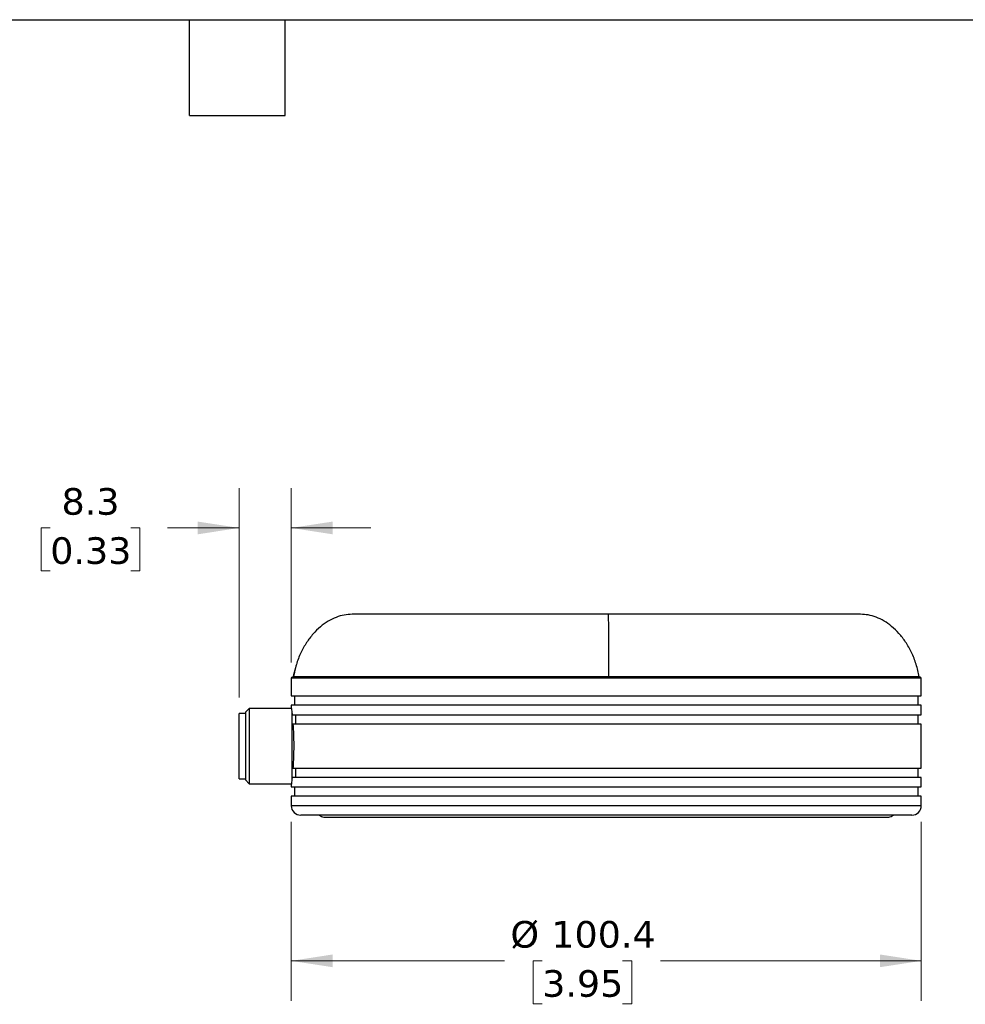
# Model space of a CAD drawing. Header units: millimetres. Extents: x 13 to 546, y 13 to 419.
# Tile 3 of 5: x 245 to 395, y 262 to 419. Entities that reach past the tile are written whole.
import ezdxf

# ---------------------------------------------------------------- set-up
doc = ezdxf.new("R2010")
doc.units = ezdxf.units.MM
doc.header["$LTSCALE"] = 2
doc.linetypes.add('SLD-Solid', pattern=[0])
doc.layers.add('TEXT', color=140, linetype='SLD-Solid', lineweight=25)
doc.styles.add('SLDTEXTSTYLE0', font='VERDANA.TTF')
doc.dimstyles.new('SLDDIMSTYLE2', dxfattribs={"dimtxt": 4.316016, "dimasz": 6.604, "dimexe": 0, "dimexo": 0.0625, "dimgap": 1.079004, "dimtad": 0, "dimtih": 1, "dimtoh": 1, "dimrnd": 1e-09, "dimzin": 12, "dimdsep": 46, "dimtxsty": 'SLDTEXTSTYLE0', "dimsah": 1, "dimcen": 0.09, "dimadec": 0, "dimazin": 3, "dimtfac": 1, "dimtmove": 0, "dimatfit": 0, "dimfxl": 0, "dimfrac": 2, "dimtolj": 1, "dimtzin": 12, "dimarcsym": 0})
doc.dimstyles.new('SLDDIMSTYLE3', dxfattribs={"dimtxt": 4.316016, "dimasz": 6.604, "dimexe": 0, "dimexo": 0.0625, "dimgap": 1.079004, "dimtad": 0, "dimtih": 1, "dimtoh": 1, "dimrnd": 1e-09, "dimzin": 12, "dimdsep": 46, "dimtxsty": 'SLDTEXTSTYLE0', "dimsah": 1, "dimcen": 0.09, "dimadec": 0, "dimazin": 3, "dimtfac": 1, "dimtofl": 0, "dimtmove": 0, "dimatfit": 3, "dimfxl": 0, "dimfrac": 2, "dimtolj": 1, "dimtzin": 12, "dimarcsym": 0})

# ---------------------------------------------------------------- blocks, each defined once
blk = doc.blocks.new('_D_2')
at = {"color": 7, "linetype": 'SLD-Solid', "lineweight": 0}
for p, q in [((279.7, 311.14), (279.7, 344.5)), ((288, 316.74), (288, 344.5)), ((249.59, 338.15), (248.15, 338.15)), ((248.15, 338.15), (248.15, 331.29)), ((262.42, 338.15), (263.87, 338.15)), ((263.87, 338.15), (263.87, 331.29)), ((279.7, 338.15), (268.27, 338.15)), ((288, 338.15), (300.7, 338.15)), ((248.15, 331.29), (249.59, 331.29)), ((263.87, 331.29), (262.42, 331.29))]:
    blk.add_line(p, q, dxfattribs=at)
at = {"color": 7, "linetype": 'SLD-Solid', "lineweight": 18}
for points in [[(279.7, 338.15), (273.09, 339.16), (273.09, 337.13)], [(288, 338.15), (294.6, 337.13), (294.6, 339.16)]]:
    blk.add_solid(points, dxfattribs=at)
at = {"color": 7, "linetype": 'SLD-Solid', "lineweight": 18, "char_height": 4.233, "attachment_point": 1, "style": 'SLDTEXTSTYLE0'}
for s, insert in [('8.3', (251.39, 344.49)), ('0.33', (249.59, 336.66))]:
    blk.add_mtext(s, dxfattribs=dict(at, insert=insert))
blk = doc.blocks.new('_D_3')
at = {"color": 7, "linetype": 'SLD-Solid', "lineweight": 0}
for p, q in [((288, 291.36), (288, 262.84)), ((388.4, 291.36), (388.4, 262.84)), ((288, 269.19), (321.96, 269.19)), ((327.98, 269.19), (326.53, 269.19)), ((326.53, 269.19), (326.53, 262.34)), ((340.8, 269.19), (342.25, 269.19)), ((342.25, 269.19), (342.25, 262.34)), ((388.4, 269.19), (346.82, 269.19)), ((326.53, 262.34), (327.98, 262.34)), ((342.25, 262.34), (340.8, 262.34))]:
    blk.add_line(p, q, dxfattribs=at)
at = {"color": 7, "linetype": 'SLD-Solid', "lineweight": 18}
for points in [[(288, 269.19), (294.6, 268.18), (294.6, 270.21)], [(388.4, 269.19), (381.79, 270.21), (381.79, 268.18)]]:
    blk.add_solid(points, dxfattribs=at)
at = {"color": 7, "linetype": 'SLD-Solid', "lineweight": 18, "char_height": 4.233, "attachment_point": 1, "style": 'SLDTEXTSTYLE0'}
for s, insert in [('%%c', (322.92, 275.54)), ('100.4', (329.44, 275.54)), ('3.95', (327.98, 267.71))]:
    blk.add_mtext(s, dxfattribs=dict(at, insert=insert))

msp = doc.modelspace()

# ---------------------------------------------------------------- linework, layer by layer
for p, q in [((287.996, 314.203), (287.996, 311.403)), ((388.396, 314.203), (287.996, 314.203)), ((288.196, 314.453), (288.283, 314.452)), ((288.391, 314.463), (288.273, 314.465)), ((288.369, 314.452), (288.886, 314.452)), ((388.396, 311.403), (388.396, 314.203)), ((287.996, 311.403), (388.396, 311.403)), ((288.496, 311.403), (288.496, 309.903)), ((387.896, 309.903), (387.896, 311.403)), ((281.296, 309.403), (280.696, 308.803)), ((288.027, 309.403), (281.296, 309.403)), ((281.296, 309.403), (281.296, 303.403)), ((287.996, 309.903), (287.996, 309.653)), ((388.396, 309.903), (287.996, 309.903)), ((388.396, 308.403), (388.396, 309.903)), ((280.696, 308.603), (279.696, 308.603)), ((279.696, 298.203), (279.696, 308.603)), ((280.696, 308.803), (280.696, 298.003)), ((288.096, 308.833), (288.096, 307.745)), ((288.096, 307.745), (288.096, 297.976)), ((288.136, 308.403), (388.396, 308.403)), ((288.696, 307.787), (288.696, 306.903)), ((387.896, 306.903), (387.896, 308.403)), ((388.396, 306.903), (288.264, 306.903)), ((388.396, 299.903), (388.396, 306.903)), ((281.296, 303.403), (281.296, 297.403)), ((288.264, 299.903), (388.396, 299.903)), ((288.696, 299.903), (288.696, 299.018)), ((387.896, 298.403), (387.896, 299.903)), ((279.696, 298.203), (280.696, 298.203)), ((280.696, 298.003), (281.296, 297.403)), ((388.396, 298.403), (288.136, 298.403)), ((388.396, 296.903), (388.396, 298.403)), ((281.296, 297.403), (288.027, 297.403)), ((287.996, 297.153), (287.996, 296.903)), ((287.996, 296.903), (388.396, 296.903)), ((288.496, 296.903), (288.496, 295.403)), ((387.896, 295.403), (387.896, 296.903)), ((287.996, 295.403), (287.996, 293.903)), ((388.396, 295.403), (287.996, 295.403)), ((388.396, 293.903), (388.396, 295.403)), ((388.396, 293.903), (287.996, 293.903)), ((293.196, 292.103), (383.196, 292.103))]:
    msp.add_line(p, q)
for centre, radius, start, end in [((288.196, 314.203), 0.2, 90, 180), ((388.196, 314.203), 0.2, 0, 90), ((289.496, 293.903), 1.5, 180, 270), ((386.896, 293.903), 1.5, 270, 0), ((293.196, 293.103), 1, 224.87138, 270), ((383.196, 293.103), 1, 270, 315.47936)]:
    msp.add_arc(centre, radius, start, end)
for points, knots in [([(297.696, 324.403), (297.272, 324.377), (296.402, 324.326), (295.106, 323.929), (293.821, 323.299), (292.58, 322.407), (291.424, 321.266), (290.377, 319.875), (289.489, 318.234), (288.918, 316.88), (288.721, 316.062), (288.682, 315.899)], [0, 0, 0, 0, 0.0956872, 0.1966464, 0.3038039, 0.4180815, 0.5405253, 0.6699481, 0.8098819, 0.9619917, 1, 1, 1, 1]), ([(338.492, 324.403), (337.504, 324.403), (335.528, 324.403), (332.547, 324.403), (329.54, 324.403), (326.523, 324.403), (323.68, 324.403), (321.043, 324.403), (318.61, 324.403), (316.25, 324.403), (313.974, 324.403), (311.798, 324.403), (309.746, 324.403), (307.829, 324.403), (306.055, 324.403), (304.446, 324.403), (303.002, 324.403), (301.729, 324.403), (300.566, 324.403), (299.546, 324.403), (298.724, 324.403), (298.137, 324.403), (297.805, 324.403), (297.668, 324.403), (297.703, 324.403), (297.706, 324.403)], [0, 0, 0, 0, 0.0463933, 0.092727, 0.1405664, 0.1896745, 0.2388621, 0.2815734, 0.3241912, 0.3669098, 0.4105319, 0.4540541, 0.4976836, 0.5413056, 0.5848278, 0.6284573, 0.6711687, 0.7137865, 0.7565051, 0.8056848, 0.8547955, 0.9026362, 0.9489679, 0.9953672, 1, 1, 1, 1]), ([(338.492, 324.403), (338.519, 324.403), (338.551, 321.187), (338.561, 314.453), (338.561, 314.453), (338.561, 314.452), (338.561, 314.452)], [0, 0, 0, 0, 0.99753447, 0.99753447, 0.99753447, 0.99753697, 0.99753697, 0.99753697, 0.99753697]), ([(378.686, 324.403), (378.674, 324.403), (378.647, 324.403), (378.335, 324.403), (377.802, 324.403), (377.02, 324.403), (376.043, 324.403), (374.918, 324.403), (373.681, 324.403), (372.271, 324.403), (370.695, 324.403), (368.953, 324.403), (367.065, 324.403), (365.042, 324.403), (362.891, 324.403), (360.639, 324.403), (358.3, 324.403), (355.885, 324.403), (353.265, 324.403), (350.436, 324.403), (347.431, 324.403), (344.432, 324.403), (341.456, 324.403), (339.481, 324.403), (338.492, 324.403)], [0, 0, 0, 0, 0.0421491, 0.0889167, 0.1372049, 0.1867722, 0.2364198, 0.2795306, 0.322547, 0.3656652, 0.4096952, 0.4536244, 0.4976619, 0.5416919, 0.5856211, 0.6296587, 0.6727695, 0.7157858, 0.758904, 0.8085437, 0.8581136, 0.9064031, 0.9531688, 1, 1, 1, 1]), ([(388.076, 314.451), (387.926, 315.114), (387.626, 316.444), (386.884, 318.299), (385.962, 319.956), (384.897, 321.349), (383.732, 322.473), (382.501, 323.339), (381.239, 323.946), (379.967, 324.329), (379.112, 324.378), (378.696, 324.403)], [0, 0, 0, 0, 0.137872, 0.2767596, 0.4043602, 0.5222436, 0.6317467, 0.7322185, 0.8265619, 0.9155589, 1, 1, 1, 1]), ([(288.739, 315.903), (288.695, 315.903), (288.644, 315.903), (288.663, 315.903), (288.666, 315.903)], [0, 0, 0, 0, 0.8711764, 1, 1, 1, 1]), ([(380.055, 314.403), (379.299, 314.403), (377.787, 314.403), (375.193, 314.403), (372.382, 314.403), (369.346, 314.403), (366.112, 314.403), (362.699, 314.403), (359.128, 314.403), (355.424, 314.403), (351.609, 314.403), (347.708, 314.403), (343.745, 314.403), (339.748, 314.403), (335.74, 314.403), (331.749, 314.403), (327.798, 314.403), (323.914, 314.403), (320.122, 314.403), (316.446, 314.403), (312.909, 314.403), (309.534, 314.403), (306.343, 314.403), (303.356, 314.403), (300.592, 314.403), (298.07, 314.403), (295.805, 314.403), (293.812, 314.403), (292.102, 314.403), (290.69, 314.403), (289.578, 314.403), (288.793, 314.403), (288.349, 314.403), (288.292, 314.403), (288.272, 314.403)], [0, 0, 0, 0, 0.0317194, 0.0634388, 0.0951583, 0.1268777, 0.1585971, 0.1903165, 0.222036, 0.2537554, 0.2854748, 0.3171942, 0.3489136, 0.3806331, 0.4123525, 0.4440719, 0.4757913, 0.5075108, 0.5392302, 0.5709496, 0.602669, 0.6343884, 0.6661079, 0.6978273, 0.7295467, 0.7612661, 0.7929856, 0.824705, 0.8564244, 0.8881438, 0.9198632, 0.9515827, 0.9833021, 1, 1, 1, 1]), ([(338.561, 314.452), (335.396, 314.452), (332.231, 314.452), (326.007, 314.453), (322.951, 314.452), (318.532, 314.453), (317.087, 314.453), (314.268, 314.452), (312.892, 314.452), (308.879, 314.452), (306.364, 314.452), (301.749, 314.452), (299.648, 314.452), (295.935, 314.452), (294.324, 314.452), (292.652, 314.453), (292.334, 314.453), (291.736, 314.452), (291.455, 314.452), (290.665, 314.453), (290.209, 314.452), (289.632, 314.452), (289.457, 314.453), (289.144, 314.453), (289.005, 314.453), (288.645, 314.452), (288.479, 314.452), (288.388, 314.452)], [0, 0, 0, 0, 0.125, 0.125, 0.25, 0.25, 0.3125, 0.3125, 0.375, 0.375, 0.5, 0.5, 0.625, 0.625, 0.75, 0.75, 0.78125, 0.78125, 0.8125, 0.8125, 0.875, 0.875, 0.90625, 0.90625, 0.9375, 0.9375, 1, 1, 1, 1]), ([(337.831, 314.452), (338.872, 314.452), (340.434, 314.452), (342.51, 314.452), (344.062, 314.452), (345.609, 314.452), (347.148, 314.452), (349.189, 314.452), (350.933, 314.452), (352.151, 314.452), (352.372, 314.452)], [0, 0, 0, 0, 0.2118106, 0.317677, 0.4235434, 0.5294097, 0.6352761, 0.7411425, 0.9529531, 1, 1, 1, 1]), ([(388.08, 314.452), (388.081, 314.452), (388.084, 314.452), (388.035, 314.452), (387.937, 314.452), (387.788, 314.452), (387.591, 314.452), (387.345, 314.452), (387.052, 314.452), (386.711, 314.452), (386.322, 314.452), (385.886, 314.452), (385.404, 314.452), (384.875, 314.452), (384.397, 314.452), (383.89, 314.452), (383.355, 314.452), (382.669, 314.452), (381.94, 314.452), (381.168, 314.452), (380.354, 314.452), (379.641, 314.452), (378.903, 314.452), (378.14, 314.452), (377.185, 314.452), (376.192, 314.452), (375.334, 314.452), (374.453, 314.452), (373.55, 314.452), (372.617, 314.452), (371.665, 314.452), (370.691, 314.452), (369.691, 314.452), (368.672, 314.452), (367.841, 314.452), (366.785, 314.452), (365.927, 314.452), (364.836, 314.452), (363.951, 314.452), (362.828, 314.452), (361.918, 314.452), (360.766, 314.452), (359.834, 314.452), (358.655, 314.452), (357.701, 314.452), (356.739, 314.452), (355.77, 314.452), (354.548, 314.452), (353.066, 314.452), (351.569, 314.452), (349.555, 314.452), (347.518, 314.452), (345.464, 314.452), (343.917, 314.452), (342.364, 314.452), (340.579, 314.452), (339.31, 314.452), (338.561, 314.452)], [0, 0, 0, 0, 0.0109411, 0.0309465, 0.0509519, 0.0709573, 0.0909627, 0.110968, 0.1309734, 0.1509788, 0.1709842, 0.1909896, 0.210995, 0.2310004, 0.2510058, 0.2610075, 0.2810129, 0.3010183, 0.3210237, 0.3410291, 0.3610345, 0.3810399, 0.3910416, 0.411047, 0.4310524, 0.4510578, 0.4710632, 0.481065, 0.5010704, 0.5210757, 0.5310775, 0.5510829, 0.5710883, 0.5810901, 0.6010955, 0.6110972, 0.6311026, 0.6411044, 0.6611098, 0.6711116, 0.691117, 0.7011187, 0.7211241, 0.7311259, 0.7511313, 0.7611331, 0.7711348, 0.7911402, 0.8111456, 0.831151, 0.8511564, 0.8911819, 0.9111873, 0.9311927, 0.951198, 0.9712034, 1, 1, 1, 1]), ([(354.649, 314.452), (354.661, 314.452), (354.919, 314.452), (355.418, 314.452), (356.392, 314.452), (357.357, 314.452), (358.551, 314.452), (359.496, 314.452), (360.431, 314.452), (361.359, 314.452), (362.275, 314.452), (363.406, 314.452), (364.298, 314.452), (365.397, 314.452), (366.48, 314.452), (367.539, 314.452), (368.374, 314.452), (368.782, 314.452), (368.986, 314.452)], [0, 0, 0, 0, 0.0021878, 0.0496999, 0.0972121, 0.1922452, 0.2397573, 0.3347904, 0.3823026, 0.4298147, 0.5248478, 0.57236, 0.667393, 0.7149052, 0.8099382, 0.9049713, 0.9524835, 1, 1, 1, 1]), ([(388.075, 314.453), (388.096, 314.453), (388.185, 314.453), (388.191, 314.453), (388.196, 314.453)], [0, 0, 0, 0, 0.22834665, 1, 1, 1, 1]), ([(287.996, 309.653), (287.996, 309.653), (288.01, 309.545), (288.048, 309.226), (288.063, 309.094), (288.097, 308.784), (288.116, 308.605), (288.136, 308.403)], [0, 0, 0, 0, 0.5, 0.5, 0.75, 0.75, 1, 1, 1, 1]), ([(288.264, 306.903), (288.3, 306.386), (288.331, 305.831), (288.364, 304.942), (288.372, 304.636), (288.384, 304.024), (288.387, 303.715), (288.387, 302.778), (288.375, 302.169), (288.342, 301.279), (288.329, 300.988), (288.299, 300.43), (288.282, 300.161), (288.264, 299.903)], [0, 0, 0, 0, 0.25, 0.25, 0.375, 0.375, 0.5, 0.5, 0.75, 0.75, 0.875, 0.875, 1, 1, 1, 1]), ([(288.136, 298.403), (288.096, 297.997), (288.06, 297.688), (288.023, 297.367), (288.013, 297.287), (288, 297.18), (287.996, 297.153), (287.996, 297.153)], [0, 0, 0, 0, 0.5, 0.5, 0.75, 0.75, 1, 1, 1, 1]), ([(386.896, 292.403), (386.896, 292.403), (381.765, 292.403), (363.5, 292.403), (351.112, 292.403), (325.281, 292.403), (312.893, 292.403), (294.627, 292.403), (289.496, 292.403), (289.496, 292.403)], [0, 0, 0, 0, 0.25, 0.25, 0.5, 0.5, 0.75, 0.75, 1, 1, 1, 1])]:
    msp.add_open_spline(points, degree=3, knots=knots)
for points in [[(288.352, 314.452), (288.45, 314.94), (288.566, 315.424), (288.703, 315.903)], [(288.388, 314.452), (288.486, 314.94), (288.602, 315.424), (288.739, 315.903)], [(380.055, 314.403), (385.367, 314.403), (388.196, 314.403), (388.196, 314.403)], [(288.638, 308.403), (288.657, 308.215), (288.676, 308.01), (288.696, 307.787)], [(288.696, 299.018), (288.676, 298.795), (288.657, 298.59), (288.638, 298.403)]]:
    msp.add_open_spline(points, degree=3)
at = {"layer": 'TEXT'}
for p, q in [((12.7, 419.1), (546.1, 419.1)), ((271.78, 403.86), (271.78, 419.1)), ((287.02, 403.86), (287.02, 419.1)), ((271.78, 403.86), (287.02, 403.86))]:
    msp.add_line(p, q, dxfattribs=at)

# ---------------------------------------------------------------- dimensions: what is measured, and where the dimension line sits
at = {"color": 7, "linetype": 'SLD-Solid', "lineweight": 18}
dim = msp.add_linear_dim(base=(279.696, 338.145), p1=(287.996, 314.203), p2=(279.696, 308.603), dimstyle='SLDDIMSTYLE2', dxfattribs=at)
dim.commit()
dim.dimension.update_dxf_attribs({"geometry": '_D_2', "text_midpoint": (256.008, 338.145), "dimtype": 160})
dim = msp.add_linear_dim(base=(388.396, 269.195), p1=(287.996, 293.903), p2=(388.396, 293.903), text='%%c<>', dimstyle='SLDDIMSTYLE3', dxfattribs=at)
dim.commit()
dim.dimension.update_dxf_attribs({"geometry": '_D_3', "text_midpoint": (334.388, 269.195), "dimtype": 160})

doc.saveas('drawing.dxf')
